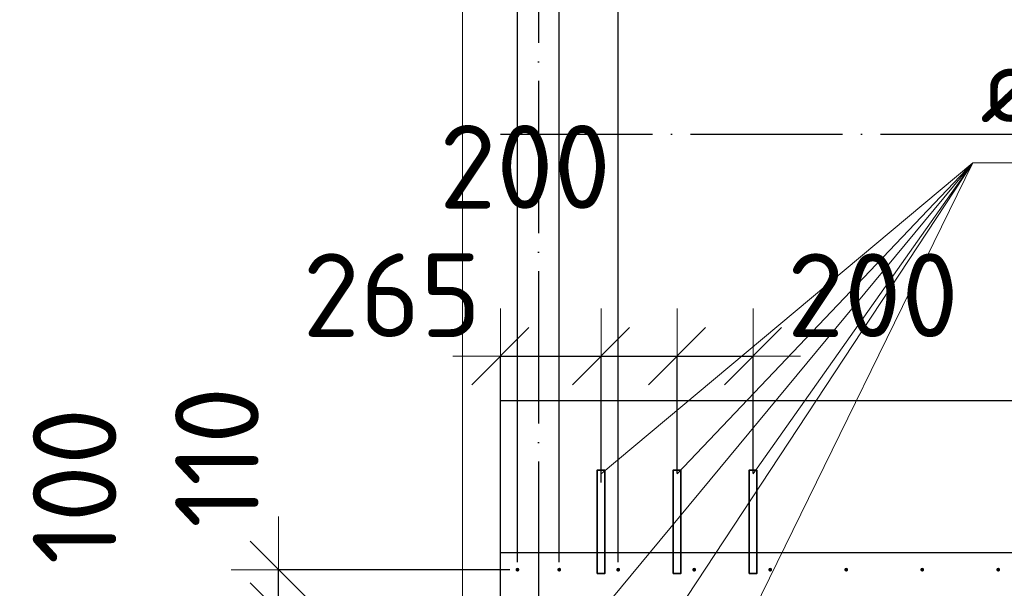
# Model space of a CAD drawing. Header units: millimetres. Extents: x 123094 to 184385, y 26948 to 48500.
# Tile 23 of 104: x 123935 to 126526, y 44006 to 45501. Entities that reach past the tile are written whole.
import ezdxf

# ---------------------------------------------------------------- set-up
doc = ezdxf.new("R2010")
doc.units = ezdxf.units.MM
doc.header["$PDMODE"] = 65
doc.linetypes.add('______11', pattern=[500, 400, -50, 0, -50])
doc.linetypes.add('______5', pattern=[1100, 800, -100, 100, -100])
for name, color, linetype, lineweight in [('Standard', 7, 'Continuous', 25), ('Арм.стержн. Выпуски', 180, 'Continuous', 35), ('Размерная линия_ общее', 7, 'Continuous', 13), ('Стена_ общее', 7, 'Continuous', 35), ('Фундамент_ общее', 7, 'Continuous', 35)]:
    doc.layers.add(name, color=color, linetype=linetype, lineweight=lineweight)
doc.layers.add('Осевая линия_ общее', color=7, linetype='______5', lineweight=13, true_color=0xa0a0a0)
doc.styles.add('ISOCPEUR', font='ISOCPEUR')
doc.dimstyles.new('DIMSTYLE_3', dxfattribs={"dimtxt": 220, "dimasz": 250, "dimexe": 0, "dimexo": 0, "dimgap": 110, "dimtad": 2, "dimdec": 0, "dimrnd": 5, "dimzin": 12, "dimdsep": 46, "dimtxsty": 'ISOCPEUR', "dimblk1": 'ALL_ML_STRICH', "dimblk2": 'ALL_ML_STRICH', "dimsah": 1, "dimcen": 0, "dimclrd": 7, "dimclre": 256, "dimclrt": 7, "dimadec": 0, "dimazin": 0, "dimtfac": 1, "dimtdec": 0, "dimtix": 1, "dimtmove": 2, "dimatfit": 3, "dimfxl": 0, "dimtzin": 0, "dimlwd": 0, "dimlwe": -3, "dimarcsym": 0})
doc.dimstyles.new('DIMSTYLE_5', dxfattribs={"dimtxt": 220, "dimasz": 250, "dimexe": 0, "dimexo": 0, "dimgap": 110, "dimtad": 2, "dimdec": 0, "dimrnd": 5, "dimzin": 12, "dimdsep": 46, "dimtxsty": 'ISOCPEUR', "dimblk1": 'ALL_ML_STRICH', "dimblk2": 'ALL_ML_STRICH', "dimsah": 1, "dimcen": 0, "dimclrd": 7, "dimclre": 256, "dimclrt": 7, "dimadec": 0, "dimazin": 0, "dimtfac": 1, "dimtdec": 0, "dimtix": 1, "dimtmove": 2, "dimatfit": 3, "dimfxl": 0, "dimtvp": 1.2, "dimtzin": 0, "dimlwd": 0, "dimlwe": -3, "dimarcsym": 0})

# ---------------------------------------------------------------- blocks, each defined once
blk = doc.blocks.new('ALL_ML_STRICH')
at = {"color": 0, "linetype": 'ByBlock', "lineweight": -2}
for p, q in [((0, -0.5), (0, 0.5)), ((-0.3, -0.3), (0.3, 0.3)), ((-1, 0), (0.5, 0))]:
    blk.add_line(p, q, dxfattribs=at)
blk = doc.blocks.new('*D69')
at = {"layer": 'DEFPOINTS', "color": 7, "linetype": 'Continuous', "lineweight": 13, "transparency": 33554687}
for p in [(125200, 44616.4), (125465, 44264.2), (125200, 44100)]:
    blk.add_point(p, dxfattribs=at)
at = {"layer": 'Размерная линия_ общее', "color": 253, "linetype": 'Continuous', "lineweight": -2, "true_color": 0xa0a0a0, "transparency": 33554687}
for p, q in [((125200, 44120), (125200, 44616.4)), ((125465, 44284.2), (125465, 44616.4))]:
    blk.add_line(p, q, dxfattribs=at)
at = {"layer": 'Размерная линия_ общее', "color": 7, "linetype": 'Continuous', "lineweight": -2, "transparency": 33554687}
blk.add_line((125200, 44616.4), (125465, 44616.4), dxfattribs=at)
at = {"layer": 'Размерная линия_ общее', "color": 7, "linetype": 'Continuous', "lineweight": 13, "transparency": 33554687, "xscale": 250, "yscale": 250, "zscale": 250, "rotation": 180}
blk.add_blockref('ALL_ML_STRICH', (125200, 44616.4), dxfattribs=at)
at = {"layer": 'Размерная линия_ общее', "color": 7, "linetype": 'Continuous', "lineweight": 13, "transparency": 33554687, "xscale": 250, "yscale": 250, "zscale": 250}
blk.add_blockref('ALL_ML_STRICH', (125465, 44616.4), dxfattribs=at)
at = {"layer": 'Размерная линия_ общее', "color": 7, "linetype": 'Continuous', "lineweight": 13, "transparency": 33554687, "insert": (124914.7, 44776.7), "char_height": 220, "width": 660, "attachment_point": 5, "style": 'ISOCPEUR'}
blk.add_mtext('\\A1;{265}', dxfattribs=at)
blk = doc.blocks.new('*D70')
at = {"layer": 'DEFPOINTS', "color": 7, "linetype": 'Continuous', "lineweight": 13, "transparency": 33554687}
for p in [(125465, 44616.4), (125665, 44287.7), (125465, 44264.2)]:
    blk.add_point(p, dxfattribs=at)
at = {"layer": 'Размерная линия_ общее', "color": 253, "linetype": 'Continuous', "lineweight": -2, "true_color": 0xa0a0a0, "transparency": 33554687}
for p, q in [((125465, 44284.2), (125465, 44616.4)), ((125665, 44307.7), (125665, 44616.4))]:
    blk.add_line(p, q, dxfattribs=at)
at = {"layer": 'Размерная линия_ общее', "color": 7, "linetype": 'Continuous', "lineweight": -2, "transparency": 33554687}
blk.add_line((125465, 44616.4), (125665, 44616.4), dxfattribs=at)
at = {"layer": 'Размерная линия_ общее', "color": 7, "linetype": 'Continuous', "lineweight": 13, "transparency": 33554687, "xscale": 250, "yscale": 250, "zscale": 250, "rotation": 180}
blk.add_blockref('ALL_ML_STRICH', (125465, 44616.4), dxfattribs=at)
at = {"layer": 'Размерная линия_ общее', "color": 7, "linetype": 'Continuous', "lineweight": 13, "transparency": 33554687, "xscale": 250, "yscale": 250, "zscale": 250}
blk.add_blockref('ALL_ML_STRICH', (125665, 44616.4), dxfattribs=at)
at = {"layer": 'Размерная линия_ общее', "color": 7, "linetype": 'Continuous', "lineweight": 13, "transparency": 33554687, "insert": (125264.9, 45114.1), "char_height": 220, "width": 660, "attachment_point": 5, "style": 'ISOCPEUR'}
blk.add_mtext('\\A1;{200}', dxfattribs=at)
blk = doc.blocks.new('*D71')
at = {"layer": 'DEFPOINTS', "color": 7, "linetype": 'Continuous', "lineweight": 13, "transparency": 33554687}
for p in [(125665, 44616.4), (125665, 44287.7), (125865, 44287.8)]:
    blk.add_point(p, dxfattribs=at)
at = {"layer": 'Размерная линия_ общее', "color": 253, "linetype": 'Continuous', "lineweight": -2, "true_color": 0xa0a0a0, "transparency": 33554687}
for p, q in [((125665, 44307.7), (125665, 44616.4)), ((125865, 44307.8), (125865, 44616.4))]:
    blk.add_line(p, q, dxfattribs=at)
at = {"layer": 'Размерная линия_ общее', "color": 7, "linetype": 'Continuous', "lineweight": -2, "transparency": 33554687}
blk.add_line((125665, 44616.4), (125865, 44616.4), dxfattribs=at)
at = {"layer": 'Размерная линия_ общее', "color": 7, "linetype": 'Continuous', "lineweight": 13, "transparency": 33554687, "xscale": 250, "yscale": 250, "zscale": 250, "rotation": 180}
blk.add_blockref('ALL_ML_STRICH', (125665, 44616.4), dxfattribs=at)
at = {"layer": 'Размерная линия_ общее', "color": 7, "linetype": 'Continuous', "lineweight": 13, "transparency": 33554687, "xscale": 250, "yscale": 250, "zscale": 250}
blk.add_blockref('ALL_ML_STRICH', (125865, 44616.4), dxfattribs=at)
at = {"layer": 'Размерная линия_ общее', "color": 7, "linetype": 'Continuous', "lineweight": 13, "transparency": 33554687, "insert": (126180.1, 44776.5), "char_height": 220, "width": 660, "attachment_point": 5, "style": 'ISOCPEUR'}
blk.add_mtext('\\A1;{200}', dxfattribs=at)
blk = doc.blocks.new('*D296')
at = {"layer": 'DEFPOINTS', "color": 7, "linetype": 'Continuous', "lineweight": 13, "transparency": 33554687}
for p in [(125245, 43945), (124616.4, 43845), (125245, 43845)]:
    blk.add_point(p, dxfattribs=at)
at = {"layer": 'Размерная линия_ общее', "color": 253, "linetype": 'Continuous', "lineweight": -2, "true_color": 0xa0a0a0, "transparency": 33554687}
for p, q in [((125225, 43945), (124616.4, 43945)), ((125225, 43845), (124616.4, 43845))]:
    blk.add_line(p, q, dxfattribs=at)
at = {"layer": 'Размерная линия_ общее', "color": 7, "linetype": 'Continuous', "lineweight": -2, "transparency": 33554687}
blk.add_line((124616.4, 43845), (124616.4, 43945), dxfattribs=at)
at = {"layer": 'Размерная линия_ общее', "color": 7, "linetype": 'Continuous', "lineweight": 13, "transparency": 33554687, "xscale": 250, "yscale": 250, "zscale": 250}
for p, rotation in [((124616.4, 43845), 270), ((124616.4, 43945), 90)]:
    blk.add_blockref('ALL_ML_STRICH', p, dxfattribs=dict(at, rotation=rotation))
at = {"layer": 'Размерная линия_ общее', "color": 7, "linetype": 'Continuous', "lineweight": 13, "transparency": 33554687, "insert": (124079.7, 44274.8), "char_height": 220, "width": 660, "attachment_point": 5, "rotation": 90, "style": 'ISOCPEUR'}
blk.add_mtext('\\A1;{100}', dxfattribs=at)
blk = doc.blocks.new('*D297')
at = {"layer": 'DEFPOINTS', "color": 7, "linetype": 'Continuous', "lineweight": 13, "transparency": 33554687}
for p in [(125245, 44055), (124616.4, 43945), (125245, 43945)]:
    blk.add_point(p, dxfattribs=at)
at = {"layer": 'Размерная линия_ общее', "color": 253, "linetype": 'Continuous', "lineweight": -2, "true_color": 0xa0a0a0, "transparency": 33554687}
for p, q in [((125225, 44055), (124616.4, 44055)), ((125225, 43945), (124616.4, 43945))]:
    blk.add_line(p, q, dxfattribs=at)
at = {"layer": 'Размерная линия_ общее', "color": 7, "linetype": 'Continuous', "lineweight": -2, "transparency": 33554687}
blk.add_line((124616.4, 43945), (124616.4, 44055), dxfattribs=at)
at = {"layer": 'Размерная линия_ общее', "color": 7, "linetype": 'Continuous', "lineweight": 13, "transparency": 33554687, "xscale": 250, "yscale": 250, "zscale": 250}
for p, rotation in [((124616.4, 43945), 270), ((124616.4, 44055), 90)]:
    blk.add_blockref('ALL_ML_STRICH', p, dxfattribs=dict(at, rotation=rotation))
at = {"layer": 'Размерная линия_ общее', "color": 7, "linetype": 'Continuous', "lineweight": 13, "transparency": 33554687, "insert": (124454.2, 44350.3), "char_height": 220, "width": 660, "attachment_point": 5, "rotation": 90, "style": 'ISOCPEUR'}
blk.add_mtext('\\A1;{110}', dxfattribs=at)
blk = doc.blocks.new('*D318')
at = {"layer": 'DEFPOINTS', "color": 7, "linetype": 'Continuous', "lineweight": 13, "transparency": 33554687}
for p in [(125245, 46497.3), (125245, 44055), (125355, 44055)]:
    blk.add_point(p, dxfattribs=at)
at = {"layer": 'Размерная линия_ общее', "color": 253, "linetype": 'Continuous', "lineweight": -2, "true_color": 0xa0a0a0, "transparency": 33554687}
for p, q in [((125245, 44075), (125245, 46497.3)), ((125355, 44075), (125355, 46497.3))]:
    blk.add_line(p, q, dxfattribs=at)
at = {"layer": 'Размерная линия_ общее', "color": 7, "linetype": 'Continuous', "lineweight": -2, "transparency": 33554687}
blk.add_line((125245, 46497.3), (125355, 46497.3), dxfattribs=at)
at = {"layer": 'Размерная линия_ общее', "color": 7, "linetype": 'Continuous', "lineweight": 13, "transparency": 33554687, "xscale": 250, "yscale": 250, "zscale": 250}
blk.add_blockref('ALL_ML_STRICH', (125355, 46497.3), dxfattribs=at)
at = {"layer": 'Размерная линия_ общее', "color": 7, "linetype": 'Continuous', "lineweight": 13, "transparency": 33554687, "xscale": 250, "yscale": 250, "zscale": 250, "rotation": 180}
blk.add_blockref('ALL_ML_STRICH', (125245, 46497.3), dxfattribs=at)
at = {"layer": 'Размерная линия_ общее', "color": 7, "linetype": 'Continuous', "lineweight": 13, "transparency": 33554687, "insert": (125053.9, 46656.9), "char_height": 220, "width": 660, "attachment_point": 5, "style": 'ISOCPEUR'}
blk.add_mtext('\\A1;{110}', dxfattribs=at)
blk = doc.blocks.new('*D319')
at = {"layer": 'DEFPOINTS', "color": 7, "linetype": 'Continuous', "lineweight": 13, "transparency": 33554687}
for p in [(125355, 46497.3), (125355, 44055), (125510, 44055)]:
    blk.add_point(p, dxfattribs=at)
at = {"layer": 'Размерная линия_ общее', "color": 253, "linetype": 'Continuous', "lineweight": -2, "true_color": 0xa0a0a0, "transparency": 33554687}
for p, q in [((125355, 44075), (125355, 46497.3)), ((125510, 44075), (125510, 46497.3))]:
    blk.add_line(p, q, dxfattribs=at)
at = {"layer": 'Размерная линия_ общее', "color": 7, "linetype": 'Continuous', "lineweight": -2, "transparency": 33554687}
blk.add_line((125355, 46497.3), (125510, 46497.3), dxfattribs=at)
at = {"layer": 'Размерная линия_ общее', "color": 7, "linetype": 'Continuous', "lineweight": 13, "transparency": 33554687, "xscale": 250, "yscale": 250, "zscale": 250, "rotation": 180}
blk.add_blockref('ALL_ML_STRICH', (125355, 46497.3), dxfattribs=at)
at = {"layer": 'Размерная линия_ общее', "color": 7, "linetype": 'Continuous', "lineweight": 13, "transparency": 33554687, "xscale": 250, "yscale": 250, "zscale": 250}
blk.add_blockref('ALL_ML_STRICH', (125510, 46497.3), dxfattribs=at)
at = {"layer": 'Размерная линия_ общее', "color": 7, "linetype": 'Continuous', "lineweight": 13, "transparency": 33554687, "insert": (125755.3, 46924.7), "char_height": 220, "width": 660, "attachment_point": 5, "style": 'ISOCPEUR'}
blk.add_mtext('\\A1;{155}', dxfattribs=at)
blk = doc.blocks.new('*D320')
at = {"layer": 'DEFPOINTS', "color": 7, "linetype": 'Continuous', "lineweight": 13, "transparency": 33554687}
for p in [(125510, 46497.3), (125510, 44055), (129710, 44055)]:
    blk.add_point(p, dxfattribs=at)
at = {"layer": 'Размерная линия_ общее', "color": 253, "linetype": 'Continuous', "lineweight": -2, "true_color": 0xa0a0a0, "transparency": 33554687}
for p, q in [((125510, 44075), (125510, 46497.3)), ((129710, 44075), (129710, 46497.3))]:
    blk.add_line(p, q, dxfattribs=at)
at = {"layer": 'Размерная линия_ общее', "color": 7, "linetype": 'Continuous', "lineweight": -2, "transparency": 33554687}
blk.add_line((125510, 46497.3), (129710, 46497.3), dxfattribs=at)
at = {"layer": 'Размерная линия_ общее', "color": 7, "linetype": 'Continuous', "lineweight": 13, "transparency": 33554687, "xscale": 250, "yscale": 250, "zscale": 250, "rotation": 180}
blk.add_blockref('ALL_ML_STRICH', (125510, 46497.3), dxfattribs=at)
at = {"layer": 'Размерная линия_ общее', "color": 7, "linetype": 'Continuous', "lineweight": 13, "transparency": 33554687, "xscale": 250, "yscale": 250, "zscale": 250}
blk.add_blockref('ALL_ML_STRICH', (129710, 46497.3), dxfattribs=at)
at = {"layer": 'Размерная линия_ общее', "color": 7, "linetype": 'Continuous', "lineweight": 13, "transparency": 33554687, "insert": (126785, 46767.3), "char_height": 220, "width": 11, "attachment_point": 1, "line_spacing_factor": 0.60241, "style": 'ISOCPEUR'}
blk.add_mtext('21х200=4200', dxfattribs=at)

msp = doc.modelspace()

# ---------------------------------------------------------------- hatches: boundary and pattern name
at = {"layer": 'Арм.стержн. Выпуски', "linetype": 'Continuous', "lineweight": 35, "transparency": 33554687}
for points in [[(125250, 44055), (125249.6, 44056.9), (125248.5, 44058.5), (125246.9, 44059.6), (125245, 44060), (125243.1, 44059.6), (125241.5, 44058.5), (125240.4, 44056.9), (125240, 44055), (125240.4, 44053.1), (125241.5, 44051.5), (125243.1, 44050.4), (125245, 44050), (125246.9, 44050.4), (125248.5, 44051.5), (125249.6, 44053.1)], [(125360, 44055), (125359.6, 44056.9), (125358.5, 44058.5), (125356.9, 44059.6), (125355, 44060), (125353.1, 44059.6), (125351.5, 44058.5), (125350.4, 44056.9), (125350, 44055), (125350.4, 44053.1), (125351.5, 44051.5), (125353.1, 44050.4), (125355, 44050), (125356.9, 44050.4), (125358.5, 44051.5), (125359.6, 44053.1)], [(125515, 44055), (125514.6, 44056.9), (125513.5, 44058.5), (125511.9, 44059.6), (125510, 44060), (125508.1, 44059.6), (125506.5, 44058.5), (125505.4, 44056.9), (125505, 44055), (125505.4, 44053.1), (125506.5, 44051.5), (125508.1, 44050.4), (125510, 44050), (125511.9, 44050.4), (125513.5, 44051.5), (125514.6, 44053.1)], [(125715, 44055), (125714.6, 44056.9), (125713.5, 44058.5), (125711.9, 44059.6), (125710, 44060), (125708.1, 44059.6), (125706.5, 44058.5), (125705.4, 44056.9), (125705, 44055), (125705.4, 44053.1), (125706.5, 44051.5), (125708.1, 44050.4), (125710, 44050), (125711.9, 44050.4), (125713.5, 44051.5), (125714.6, 44053.1)], [(125915, 44055), (125914.6, 44056.9), (125913.5, 44058.5), (125911.9, 44059.6), (125910, 44060), (125908.1, 44059.6), (125906.5, 44058.5), (125905.4, 44056.9), (125905, 44055), (125905.4, 44053.1), (125906.5, 44051.5), (125908.1, 44050.4), (125910, 44050), (125911.9, 44050.4), (125913.5, 44051.5), (125914.6, 44053.1)], [(126115, 44055), (126114.6, 44056.9), (126113.5, 44058.5), (126111.9, 44059.6), (126110, 44060), (126108.1, 44059.6), (126106.5, 44058.5), (126105.4, 44056.9), (126105, 44055), (126105.4, 44053.1), (126106.5, 44051.5), (126108.1, 44050.4), (126110, 44050), (126111.9, 44050.4), (126113.5, 44051.5), (126114.6, 44053.1)], [(126315, 44055), (126314.6, 44056.9), (126313.5, 44058.5), (126311.9, 44059.6), (126310, 44060), (126308.1, 44059.6), (126306.5, 44058.5), (126305.4, 44056.9), (126305, 44055), (126305.4, 44053.1), (126306.5, 44051.5), (126308.1, 44050.4), (126310, 44050), (126311.9, 44050.4), (126313.5, 44051.5), (126314.6, 44053.1)], [(126515, 44055), (126514.6, 44056.9), (126513.5, 44058.5), (126511.9, 44059.6), (126510, 44060), (126508.1, 44059.6), (126506.5, 44058.5), (126505.4, 44056.9), (126505, 44055), (126505.4, 44053.1), (126506.5, 44051.5), (126508.1, 44050.4), (126510, 44050), (126511.9, 44050.4), (126513.5, 44051.5), (126514.6, 44053.1)]]:
    msp.add_hatch(color=4, dxfattribs=at).paths.add_polyline_path(points)

# ---------------------------------------------------------------- linework, layer by layer
at = {"layer": 'Standard', "color": 7, "linetype": 'Continuous', "lineweight": 13, "transparency": 33554687}
msp.add_lwpolyline([(125100, 29250), (167980, 29250), (167980, 48500), (125100, 48500), (125100, 29250)], dxfattribs=at)
at = {"layer": 'Арм.стержн. Выпуски', "color": 7, "linetype": 'Continuous', "lineweight": 13, "transparency": 33554687}
for q in [(125465, 43945), (125465, 44307), (125665, 44307), (125665, 43945), (125865, 43945), (125865, 44307), (128383.1, 45124.6)]:
    msp.add_line((126443.1, 45124.6), q, dxfattribs=at)
at = {"layer": 'Арм.стержн. Выпуски', "color": 240, "linetype": 'Continuous', "lineweight": 35, "transparency": 33554687}
for points in [[(125475, 44317), (125475, 44045), (125455, 44045), (125455, 44317), (125475, 44317)], [(125675, 44317), (125675, 44045), (125655, 44045), (125655, 44317), (125675, 44317)], [(125875, 44317), (125875, 44045), (125855, 44045), (125855, 44317), (125875, 44317)]]:
    msp.add_lwpolyline(points, dxfattribs=at)
at = {"layer": 'Осевая линия_ общее', "color": 253, "linetype": '______11', "lineweight": -3, "true_color": 0xa0a0a0, "transparency": 33554687}
for p, q in [((125300, 46340), (125300, 27662.1)), ((125200, 45200), (169325.4, 45200))]:
    msp.add_line(p, q, dxfattribs=at)
at = {"layer": 'Стена_ общее', "color": 7, "linetype": 'Continuous', "lineweight": 25, "transparency": 33554687}
for p, q in [((125200, 43900), (125200, 44100)), ((125200, 44100), (131790, 44100)), ((125200, 43900), (125200, 44100)), ((125200, 44100), (131790, 44100))]:
    msp.add_line(p, q, dxfattribs=at)
at = {"layer": 'Фундамент_ общее', "color": 7, "lineweight": 25, "transparency": 33554687}
for p, q in [((125200, 44100), (125200, 44500)), ((125200, 44500), (131390, 44500))]:
    msp.add_line(p, q, dxfattribs=at)
at = {"layer": 'Фундамент_ общее', "color": 7, "linetype": 'Continuous', "lineweight": 25, "transparency": 33554687}
for p, q in [((125200, 44100), (125200, 44500)), ((125200, 44500), (131390, 44500))]:
    msp.add_line(p, q, dxfattribs=at)

# ---------------------------------------------------------------- texts
at = {"layer": 'Арм.стержн. Выпуски', "color": 7, "linetype": 'Continuous', "lineweight": 25, "transparency": 33554687, "insert": (126463.1, 45231.3), "char_height": 200, "width": 1996.963, "attachment_point": 7, "style": 'ISOCPEUR'}
msp.add_mtext('\\W0.98;ø20 L=2785mm ', dxfattribs=at)

# ---------------------------------------------------------------- dimensions: what is measured, and where the dimension line sits
at = {"layer": 'Размерная линия_ общее', "color": 7, "linetype": 'Continuous', "lineweight": 13, "transparency": 33554687}
for base, p1, p2, picture, middle in [((125510, 46497.3), (125355, 44075), (125510, 44075), '*D319', (125755.3, 46924.7)), ((125355, 46497.3), (125245, 44075), (125355, 44075), '*D318', (125053.9, 46656.9)), ((125665, 44616.4), (125465, 44284.2), (125665, 44307.7), '*D70', (125264.9, 45114.1)), ((125465, 44616.4), (125200, 44120), (125465, 44284.2), '*D69', (124914.7, 44776.7)), ((125865, 44616.4), (125665, 44307.7), (125865, 44307.8), '*D71', (126180.1, 44776.5))]:
    dim = msp.add_linear_dim(base=base, p1=p1, p2=p2, dimstyle='DIMSTYLE_5', override={"dimpost": '<>', "dimclrd": 7, "dimclre": 253, "dimclrt": 7, "dimlwd": 0, "dimlwe": 65533}, dxfattribs=at)
    dim.commit()
    dim.dimension.update_dxf_attribs({"geometry": picture, "text_midpoint": middle, "dimtype": 160})
dim = msp.add_linear_dim(base=(129710, 46497.3), p1=(125510, 44075), p2=(129710, 44075), text='21х200=4200', dimstyle='DIMSTYLE_3', override={"dimpost": '<>', "dimclrd": 7, "dimclre": 253, "dimclrt": 7, "dimlwd": 0, "dimlwe": 65533}, dxfattribs=at)
dim.commit()
dim.dimension.update_dxf_attribs({"geometry": '*D320', "text_midpoint": (127610, 46607.3), "dimtype": 160})
for base, p1, p2, picture, middle in [((124616.4, 44055), (125225, 43945), (125225, 44055), '*D297', (124454.2, 44350.3)), ((124616.4, 43945), (125225, 43845), (125225, 43945), '*D296', (124079.7, 44274.8))]:
    dim = msp.add_linear_dim(base=base, p1=p1, p2=p2, angle=90, dimstyle='DIMSTYLE_5', override={"dimpost": '<>', "dimclrd": 7, "dimclre": 253, "dimclrt": 7, "dimlwd": 0, "dimlwe": 65533}, dxfattribs=at)
    dim.commit()
    dim.dimension.update_dxf_attribs({"geometry": picture, "text_midpoint": middle, "dimtype": 160})

doc.saveas('drawing.dxf')
